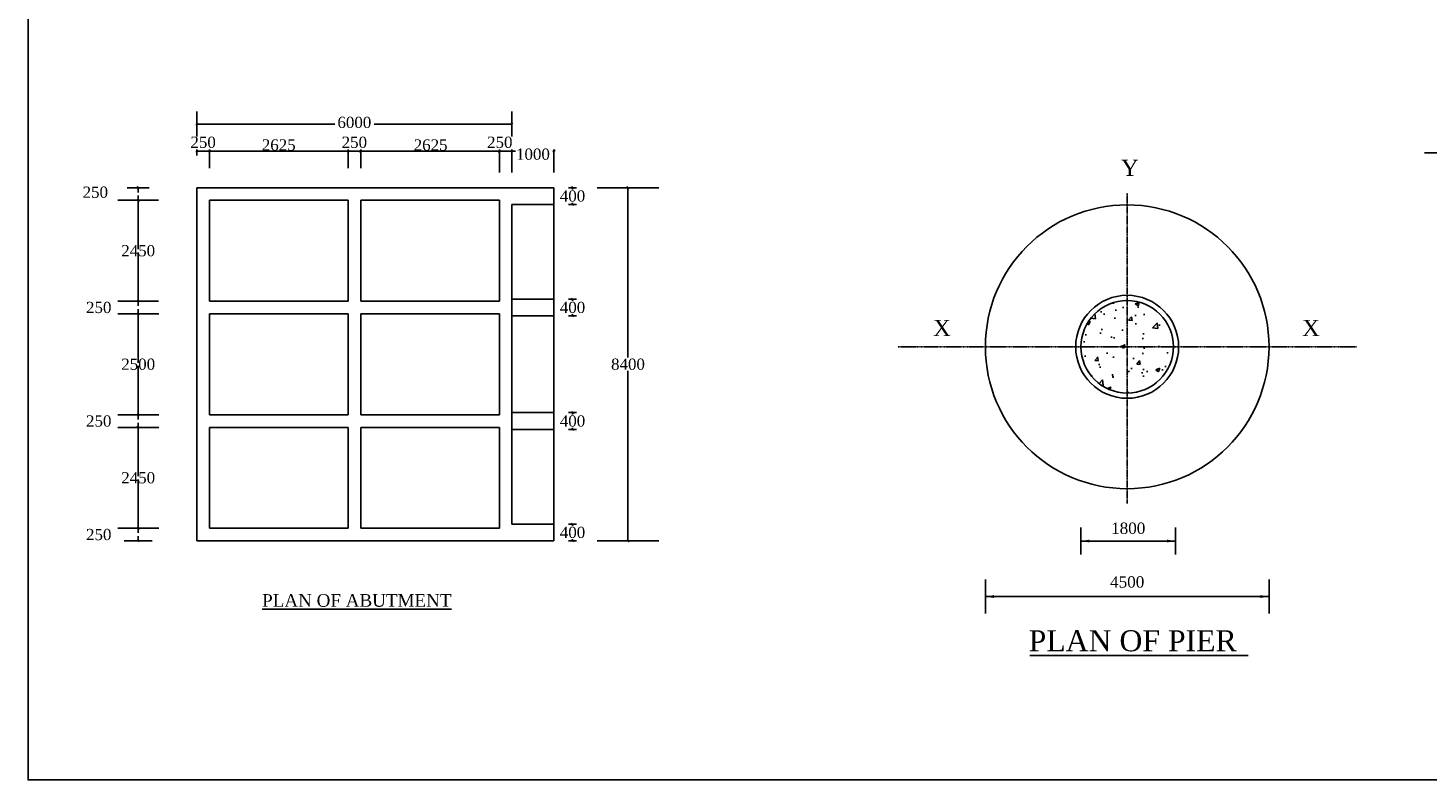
# Model space of a CAD drawing. Header units: millimetres. Extents: x -27872795 to 29991973, y -11755161 to 541449.
# Tile 23 of 37: x -2957005 to -2882040, y -772322 to -732086. Entities that reach past the tile are written whole.
import ezdxf

# ---------------------------------------------------------------- set-up
doc = ezdxf.new("R2010")
doc.units = ezdxf.units.MM
doc.header["$MEASUREMENT"] = 0
doc.linetypes.add('CENTER2', pattern=[28.575, 19.05, -3.175, 3.175, -3.175])
doc.styles.get("Standard").update_dxf_attribs({"font": 'times.ttf'})

# ---------------------------------------------------------------- blocks, each defined once
blk = doc.blocks.new('_Oblique')
at = {"color": 0, "linetype": 'ByBlock', "lineweight": -2}
blk.add_line((-0.5, -0.5), (0.5, 0.5), dxfattribs=at)

msp = doc.modelspace()

# ---------------------------------------------------------------- hatches: boundary and pattern name
at = {"lineweight": 25, "ltscale": 2}
h = msp.add_hatch(dxfattribs=at)
h.set_pattern_fill('AR-CONC', color=256, scale=312.5, style=0)
h.set_pattern_definition([(50, (7255516, 743688), (2241.43807, -196.10042), [234.375, -2578.125]), (355, (7255516, 743688), (-433.5979, 2350.6004), [187.5, -2062.5]), (100.4514, (7255702.8, 743671.6), (1807.8418, 2154.49857), [199.1881, -2191.0691]), (46.1842, (7255516, 744313), (3335.1283, -517.2469), [351.5625, -3867.1875]), (96.6356, (7255794, 744270), (2920.821, 3044.1183), [298.7821, -3286.6031]), (351.1842, (7255516, 744313), (2920.8186, 3044.1206), [281.25, -3093.75]), (21, (7255828.5, 744156.7), (1865.33454, -1258.18403), [234.375, -2578.125]), (326, (7255828.5, 744156.7), (760.3604, 2266.0939), [187.5, -2062.5]), (71.4514, (7255984, 744051.9), (2625.6957, 1007.9078), [199.1881, -2191.0691]), (37.5, (7255516, 743687.95), (37.99955, 1040.293293), [0, -2037.5, 0, -2093.75, 0, -2070.3125]), (7.5, (7255516, 743688), (822.0923, 1232.5366), [0, -1193.75, 0, -1990.625, 0, -789.0625]), (327.5, (7254819.1, 743687.95), (1668.19511, -70.483974), [0, -781.25, 0, -2437.5, 0, -3234.375]), (317.5, (7254506.6, 743688), (1822.45678, 312.82807), [0, -1015.625, 0, -1618.75, 0, -2296.875])])
h.paths.add_polyline_path([(-2895671.4, -749142.9, 0.4142136), (-2898147.7, -746666.6), (-2898147.7, -749142.9)])
h.paths.add_polyline_path([(-2898147.7, -751619.2, 0.4142136), (-2895671.4, -749142.9), (-2898147.7, -749142.9)])
h.paths.add_polyline_path([(-2898147.7, -751619.2), (-2898147.7, -749142.9), (-2900624, -749142.9, 0.4142136)])
h.paths.add_polyline_path([(-2900624, -749142.9), (-2898147.7, -749142.9), (-2898147.7, -746666.6, 0.4142136)])

# ---------------------------------------------------------------- linework, layer by layer
at = {"color": 1, "lineweight": 25}
for p, q in [((-2947966.5, -737891), (-2947966.5, -736561.2)), ((-2931091.5, -737891), (-2931091.5, -736561.2)), ((-2947966.5, -737226.1), (-2940580.1, -737226.1)), ((-2938477.9, -737226.1), (-2931091.5, -737226.1)), ((-2947966.5, -738908.5), (-2947966.5, -738594.4)), ((-2947966.5, -738678.8), (-2947291.5, -738678.8)), ((-2947291.5, -739583.5), (-2947291.5, -738594.4)), ((-2947291.5, -739583.5), (-2947291.5, -738594.4)), ((-2939866.5, -738678.8), (-2947291.5, -738678.8)), ((-2939866.5, -739583.5), (-2939866.5, -738594.4)), ((-2939866.5, -739583.5), (-2939866.5, -738594.4)), ((-2939191.5, -738678.8), (-2939866.5, -738678.8)), ((-2939191.5, -739583.5), (-2939191.5, -738594.4)), ((-2939191.5, -739583.5), (-2939191.5, -738594.4)), ((-2931766.5, -738678.8), (-2939191.5, -738678.8)), ((-2931766.5, -739583.5), (-2931766.5, -738594.4)), ((-2931766.5, -739808.5), (-2931766.5, -738594.4)), ((-2931091.5, -738678.8), (-2931766.5, -738678.8)), ((-2931091.5, -739808.5), (-2931091.5, -738594.4)), ((-2931091.5, -739808.5), (-2931091.5, -738594.4)), ((-2930904.8, -738678.8), (-2931091.5, -738678.8)), ((-2928841.5, -738678.8), (-2928893.3, -738678.8)), ((-2928841.5, -739808.5), (-2928841.5, -738594.4)), ((-2950514, -740629.3), (-2951694.3, -740629.3)), ((-2951047.9, -740685.5), (-2951160.4, -740573)), ((-2951104.2, -740629.3), (-2951104.2, -740880.6)), ((-2928841.5, -740629.3), (-2947966.5, -740629.3)), ((-2947966.5, -740629.3), (-2947966.5, -759529.3)), ((-2928841.5, -740629.3), (-2931091.5, -740629.3)), ((-2928841.5, -759529.3), (-2928841.5, -740629.3)), ((-2928063.9, -740629.3), (-2927631.8, -740629.3)), ((-2927847.8, -740629.3), (-2927847.8, -740724.1)), ((-2926533, -740629.3), (-2923222.5, -740629.3)), ((-2924877.8, -740629.3), (-2924877.8, -749724.1)), ((-2950942.5, -741304.3), (-2952193, -741304.3)), ((-2950015.4, -741304.3), (-2952193, -741304.3)), ((-2951160.4, -741248), (-2951047.9, -741360.5)), ((-2951104.2, -741304.3), (-2951104.2, -741053)), ((-2951104.2, -741304.3), (-2951104.2, -743918.1)), ((-2947291.5, -741304.3), (-2947291.5, -746704.3)), ((-2947291.5, -741304.3), (-2939866.5, -741304.3)), ((-2939866.5, -741304.3), (-2939866.5, -746704.3)), ((-2939191.5, -741304.3), (-2931766.5, -741304.3)), ((-2939191.5, -741304.3), (-2939191.5, -746704.3)), ((-2931766.5, -741304.3), (-2931766.5, -746704.3)), ((-2931091.5, -741529.3), (-2931091.5, -758629.3)), ((-2928841.5, -741529.3), (-2931091.5, -741529.3)), ((-2928063.9, -741529.3), (-2927631.8, -741529.3)), ((-2927847.8, -741529.3), (-2927847.8, -741434.5)), ((-2951104.2, -746704.3), (-2951104.2, -744090.5)), ((-2928841.5, -746591.8), (-2931091.5, -746591.8)), ((-2928063.9, -746591.8), (-2927631.8, -746591.8)), ((-2927847.8, -746591.8), (-2927847.8, -746686.6)), ((-2950015.4, -746704.3), (-2952193, -746704.3)), ((-2950071.6, -746704.3), (-2952193, -746704.3)), ((-2950007.1, -747379.3), (-2952193, -747379.3)), ((-2950007.1, -747379.3), (-2952193, -747379.3)), ((-2951104.2, -746704.3), (-2951104.2, -746955.6)), ((-2951104.2, -747379.3), (-2951104.2, -747128)), ((-2951104.2, -747379.3), (-2951104.2, -749993.1)), ((-2946976.4, -746689.5), (-2947291.5, -746704.3)), ((-2947291.5, -746704.3), (-2939866.5, -746704.3)), ((-2947291.5, -747379.3), (-2947291.5, -752779.3)), ((-2947291.5, -747379.3), (-2939866.5, -747379.3)), ((-2939866.5, -747379.3), (-2939866.5, -752779.3)), ((-2939191.5, -746704.3), (-2931766.5, -746704.3)), ((-2939191.5, -747379.3), (-2939191.5, -752779.3)), ((-2939191.5, -747379.3), (-2931766.5, -747379.3)), ((-2931766.5, -747379.3), (-2931766.5, -752779.3)), ((-2927847.8, -747491.8), (-2927847.8, -747397)), ((-2928841.5, -747491.8), (-2931091.5, -747491.8)), ((-2928063.9, -747491.8), (-2927631.8, -747491.8)), ((-2951104.2, -752779.3), (-2951104.2, -750165.5)), ((-2924877.8, -759529.3), (-2924877.8, -750434.5)), ((-2950007.1, -752779.3), (-2952193, -752779.3)), ((-2950007.1, -752779.3), (-2952193, -752779.3)), ((-2951104.2, -752779.3), (-2951104.2, -753030.6)), ((-2951104.2, -753454.3), (-2951104.2, -753203)), ((-2947291.5, -752779.3), (-2939866.5, -752779.3)), ((-2939191.5, -752779.3), (-2931766.5, -752779.3)), ((-2931091.5, -752666.8), (-2928841.5, -752666.8)), ((-2928063.9, -752666.8), (-2927631.8, -752666.8)), ((-2927847.8, -752666.8), (-2927847.8, -752761.6)), ((-2950007.1, -753454.3), (-2952193, -753454.3)), ((-2950007.1, -753454.3), (-2952193, -753454.3)), ((-2951104.2, -753454.3), (-2951104.2, -756068.1)), ((-2947291.5, -753454.3), (-2947291.5, -758854.3)), ((-2947291.5, -753454.3), (-2939866.5, -753454.3)), ((-2939866.5, -753454.3), (-2939866.5, -758854.3)), ((-2939191.5, -753454.3), (-2939191.5, -758854.3)), ((-2939191.5, -753454.3), (-2931766.5, -753454.3)), ((-2931766.5, -753454.3), (-2931766.5, -758854.3)), ((-2931091.5, -753566.8), (-2928841.5, -753566.8)), ((-2928063.9, -753566.8), (-2927631.8, -753566.8)), ((-2927847.8, -753566.8), (-2927847.8, -753472)), ((-2951104.2, -758854.3), (-2951104.2, -756240.5)), ((-2931091.5, -758629.3), (-2928841.5, -758629.3)), ((-2928063.9, -758629.3), (-2927631.8, -758629.3)), ((-2927847.8, -758629.3), (-2927847.8, -758724.1)), ((-2950007.1, -758854.3), (-2952193, -758854.3)), ((-2950007.1, -758854.3), (-2952193, -758854.3)), ((-2951104.2, -758854.3), (-2951104.2, -759105.6)), ((-2951104.2, -759529.3), (-2951104.2, -759278)), ((-2947291.5, -758854.3), (-2942566.5, -758854.3)), ((-2947291.5, -758854.3), (-2939866.5, -758854.3)), ((-2939191.5, -758854.3), (-2937166.5, -758854.3)), ((-2939191.5, -758854.3), (-2931766.5, -758854.3)), ((-2950348.8, -759529.3), (-2951859.6, -759529.3)), ((-2947966.5, -759529.3), (-2928841.5, -759529.3)), ((-2928063.9, -759529.3), (-2927631.8, -759529.3)), ((-2927847.8, -759529.3), (-2927847.8, -759434.5)), ((-2926533, -759529.3), (-2923222.5, -759529.3))]:
    msp.add_line(p, q, dxfattribs=at)
at = {"color": 2, "lineweight": 25, "ltscale": 2000}
msp.add_line((-2876519, -738773.5), (-2882220.5, -738773.5), dxfattribs=at)
at = {"linetype": 'CENTER2', "lineweight": 25, "ltscale": 0.1}
for p, q in [((-2898147.7, -740921.9), (-2898147.7, -757523.6)), ((-2898147.7, -749142.9), (-2910423.9, -749142.9)), ((-2885871.6, -749142.9), (-2898147.7, -749142.9))]:
    msp.add_line(p, q, dxfattribs=at)
at = {"lineweight": 25}
for p, q in [((-2900623.7, -758811.5), (-2900623.7, -760262.9)), ((-2895561.4, -758811.5), (-2895561.4, -760262.9)), ((-2900623.7, -759537.2), (-2895561.4, -759537.2)), ((-2905741.5, -761596.2), (-2905741.5, -763418.9)), ((-2890553.9, -761596.2), (-2890553.9, -763418.9)), ((-2905741.5, -762507.5), (-2890553.9, -762507.5)), ((-2905285.9, -762507.5), (-2891009.5, -762507.5)), ((-2903366.5, -765658), (-2891674.5, -765658))]:
    msp.add_line(p, q, dxfattribs=at)
at = {"lineweight": 25, "ltscale": 2}
msp.add_line((-2900168, -759537.2), (-2896017.1, -759537.2), dxfattribs=at)
at = {"color": 2, "lineweight": 25, "ltscale": 2000}
msp.add_lwpolyline([(-2739721, -772322), (-2957005, -772322), (-2957005, -626838), (-2739721, -626838)], close=True, dxfattribs=at)
at = {"lineweight": 25}
for radius in [7593.8, 2755.4, 2476.3]:
    msp.add_circle((-2898147.7, -749142.9), radius, dxfattribs=at)
at = {"lineweight": 25, "ltscale": 2}
for points in [[(-2900168, -759461.3), (-2900168, -759613.2), (-2900623.7, -759537.2)], [(-2896017.1, -759461.3), (-2896017.1, -759613.2), (-2895561.4, -759537.2)], [(-2905285.9, -762431.6), (-2905285.9, -762583.5), (-2905741.5, -762507.5)], [(-2891009.5, -762431.6), (-2891009.5, -762583.5), (-2890553.9, -762507.5)]]:
    msp.add_solid(points, dxfattribs=at)

# ---------------------------------------------------------------- block references
at = {"color": 1, "lineweight": 25, "xscale": 112.5, "yscale": 112.5, "zscale": 112.5}
for p, rotation in [((-2947966.5, -737226.1), 180), ((-2947966.5, -738678.8), 180), ((-2947291.5, -738678.8), 180), ((-2939866.5, -738678.8), 180), ((-2939191.5, -738678.8), 180), ((-2931766.5, -738678.8), 180), ((-2931091.5, -738678.8), 180), ((-2927847.8, -740629.3), 90), ((-2924877.8, -740629.3), 90), ((-2951104.2, -741304.3), 90), ((-2927847.8, -741529.3), 270), ((-2927847.8, -746591.8), 90), ((-2951104.2, -746704.3), 270), ((-2951104.2, -746704.3), 90), ((-2951104.2, -747379.3), 90), ((-2951104.2, -747379.3), 270), ((-2927847.8, -747491.8), 270), ((-2927847.8, -752666.8), 90), ((-2951104.2, -752779.3), 90), ((-2951104.2, -752779.3), 270), ((-2951104.2, -753454.3), 270), ((-2951104.2, -753454.3), 90), ((-2927847.8, -753566.8), 270), ((-2927847.8, -758629.3), 90), ((-2951104.2, -758854.3), 270), ((-2951104.2, -758854.3), 90), ((-2951104.2, -759529.3), 270), ((-2927847.8, -759529.3), 270), ((-2924877.8, -759529.3), 270)]:
    msp.add_blockref('_Oblique', p, dxfattribs=dict(at, rotation=rotation))
for p in [(-2931091.5, -737226.1), (-2947291.5, -738678.8), (-2939866.5, -738678.8), (-2939191.5, -738678.8), (-2931766.5, -738678.8), (-2931091.5, -738678.8), (-2928841.5, -738678.8)]:
    msp.add_blockref('_Oblique', p, dxfattribs=at)

# ---------------------------------------------------------------- texts
at = {"color": 1, "lineweight": 25}
msp.add_text('250', height=600, dxfattribs=at).set_placement((-2954079.9, -741170.7))
at = {"lineweight": 25}
msp.add_text('PLAN OF PIER', height=1125, dxfattribs=at).set_placement((-2903424.4, -765435.4))
at = {"color": 1, "lineweight": 25, "char_height": 600, "attachment_point": 5}
for s, insert in [('{\\fTimes New Roman|b0|i0|c0|p18;6000}', (-2939529, -737139.8)), ('250', (-2947629, -738203.3)), ('{\\fTimes New Roman|b0|i0|c0|p18;2625}', (-2943579, -738347.6)), ('{\\fTimes New Roman|b0|i0|c0|p18;250}', (-2939529, -738203.3)), ('{\\fTimes New Roman|b0|i0|c0|p18;2625}', (-2935444.8, -738347.6)), ('{\\fTimes New Roman|b0|i0|c0|p18;250}', (-2931744, -738203.3)), ('{\\fTimes New Roman|b0|i0|c0|p18;400}', (-2927847.8, -741079.3)), ('2450', (-2951104.2, -744004.3)), ('{\\fTimes New Roman|b0|i0|c0|p18;250}', (-2953218.2, -747041.8)), ('{\\fTimes New Roman|b0|i0|c0|p18;400}', (-2927847.8, -747041.8)), ('{\\fTimes New Roman|b0|i0|c0|p18;2500}', (-2951104.2, -750079.3)), ('{\\fTimes New Roman|b0|i0|c0|p18;8400}', (-2924877.8, -750079.3)), ('{\\fTimes New Roman|b0|i0|c0|p18;250}', (-2953218.2, -753116.8)), ('{\\fTimes New Roman|b0|i0|c0|p18;400}', (-2927847.8, -753116.8)), ('{\\fTimes New Roman|b0|i0|c0|p18;2450}', (-2951104.2, -756154.3)), ('{\\fTimes New Roman|b0|i0|c0|p18;250}', (-2953218.2, -759191.8)), ('{\\fTimes New Roman|b0|i0|c0|p18;400}', (-2927847.8, -759079.3))]:
    msp.add_mtext(s, dxfattribs=dict(at, insert=insert))
at = {"color": 1, "lineweight": 25}
for s, insert, char_height, width, attachment_point in [('1000', (-2929966.5, -738840.8), 600, 1746.303, 5), ('{\\fTimes New Roman|b0|i0|c0|p18;\\LPLAN OF ABUTMENT}', (-2944468, -762377.7), 675, 10473.204, 1)]:
    msp.add_mtext(s, dxfattribs=dict(at, insert=insert, char_height=char_height, width=width, attachment_point=attachment_point))
at = {"lineweight": 25, "char_height": 867.9, "width": 461.775, "attachment_point": 1}
for s, insert in [('Y', (-2898476.2, -739132.6)), ('X', (-2908537.3, -747703.1)), ('X', (-2888781.5, -747703.1))]:
    msp.add_mtext(s, dxfattribs=dict(at, insert=insert))
at = {"lineweight": 25, "char_height": 607.5, "attachment_point": 5}
for s, insert in [('1800', (-2898092.6, -758856.4)), ('4500', (-2898147.7, -761729.1))]:
    msp.add_mtext(s, dxfattribs=dict(at, insert=insert))

doc.saveas('drawing.dxf')
